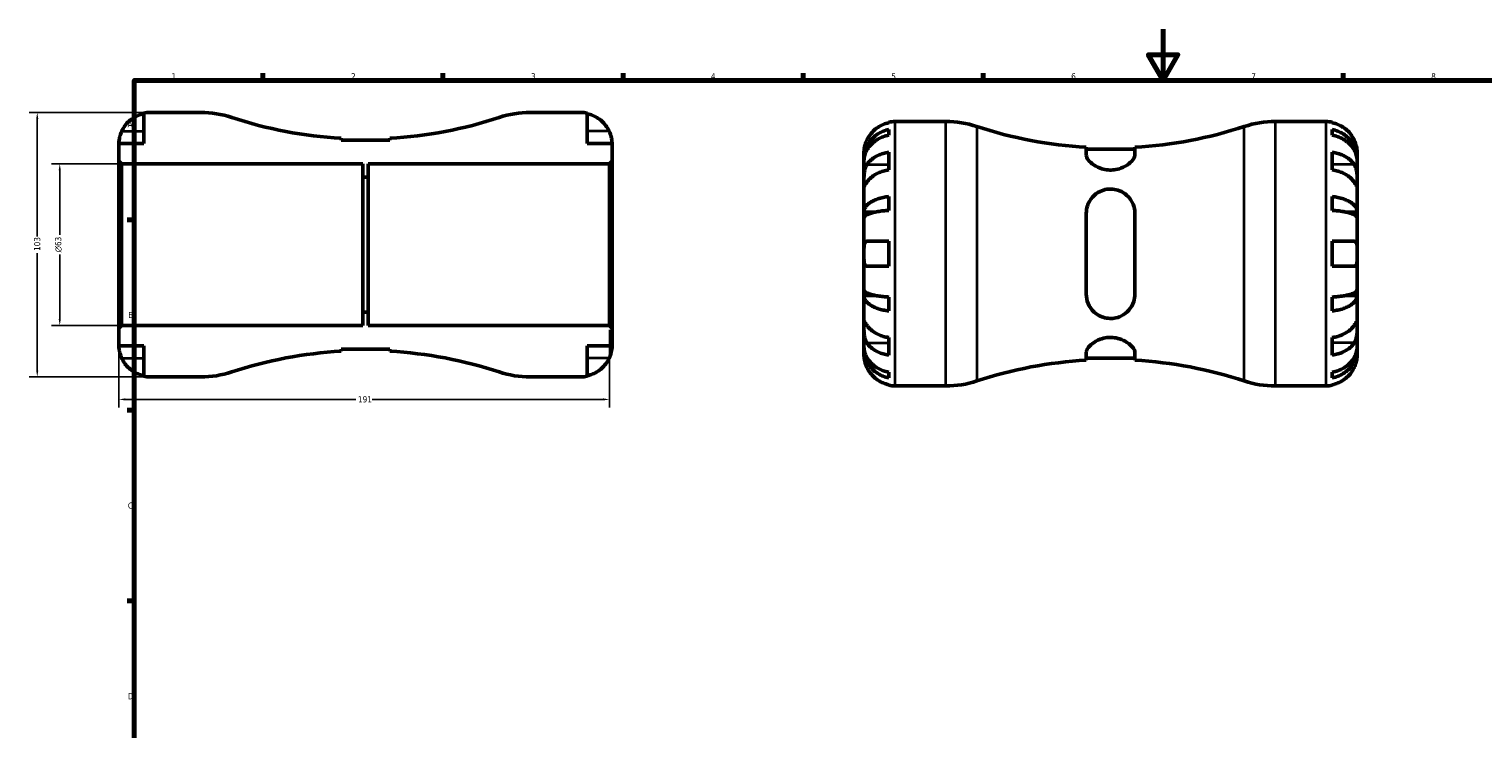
# Model space of a CAD drawing. Header units: millimetres. Extents: x -96 to 902, y -52 to 610.
# Tile 4 of 6: x -21 to 545, y 321 to 594. Entities that reach past the tile are written whole.
import ezdxf

# ---------------------------------------------------------------- set-up
doc = ezdxf.new("R2010")
doc.units = ezdxf.units.MM
for name, color, linetype, lineweight in [('Border (ANSI)', 7, 'Continuous', 70), ('Dimension (ANSI)', 7, 'Continuous', 25), ('Visible (ANSI)', 7, 'Continuous', 50), ('Visible Narrow (ANSI)', 7, 'Continuous', 35)]:
    doc.layers.add(name, color=color, linetype=linetype, lineweight=lineweight)
doc.styles.add('Note Text (ANSI)', font='tahoma.ttf')
doc.dimstyles.new('Default - mm (ANSI)', dxfattribs={"dimtxt": 2.4, "dimasz": 2.5, "dimexe": 3.175, "dimexo": 1.6002, "dimgap": 0.8, "dimtad": 0, "dimtoh": 1, "dimdec": 0, "dimrnd": 1e-08, "dimzin": 4, "dimdsep": 46, "dimtxsty": 'Note Text (ANSI)', "dimcen": 0.09, "dimdle": 10, "dimclrd": 256, "dimclre": 256, "dimclrt": 5, "dimadec": 1, "dimazin": 1, "dimtfac": 1.27, "dimtofl": 0, "dimtmove": 0, "dimatfit": 3, "dimfxl": 1, "dimtolj": 1, "dimtzin": 4, "dimlwd": -1, "dimlwe": -1, "dimarcsym": 0})

# ---------------------------------------------------------------- blocks, each defined once
blk = doc.blocks.new('Borders Default Border')
at = {"layer": 'Border (ANSI)'}
for p, q in [((70.08, 574), (70.08, 576.8)), ((140.17, 574), (140.17, 576.8)), ((210.25, 574), (210.25, 576.8)), ((280.33, 574), (280.33, 576.8)), ((350.42, 574), (350.42, 576.8)), ((490.58, 574), (490.58, 576.8)), ((20, 519.75), (17.2, 519.75)), ((20, 445.5), (17.2, 445.5)), ((20, 371.25), (17.2, 371.25))]:
    blk.add_line(p, q, dxfattribs=at)
at = {"layer": 'Border (ANSI)', "flags": 128}
for points in [[(420.5, 594), (420.5, 574), (414.73, 584), (426.27, 584), (420.5, 574)], [(20, 20), (20, 574), (821, 574), (821, 20), (20, 20)]]:
    blk.add_lwpolyline(points, dxfattribs=at)
at = {"layer": 'Border (ANSI)', "color": 5, "true_color": 0x0000ff, "char_height": 2.4, "attachment_point": 7, "style": 'Note Text (ANSI)'}
for s, insert in [('1', (34.5, 574.4)), ('2', (104.4, 574.4)), ('3', (174.46, 574.35)), ('4', (244.45, 574.4)), ('5', (314.67, 574.35)), ('6', (384.69, 574.35)), ('7', (454.8, 574.4)), ('8', (524.84, 574.35)), ('A', (17.38, 555.68)), ('B', (17.67, 481.43)), ('C', (17.51, 407.13)), ('D', (17.52, 332.93))]:
    blk.add_mtext(s, dxfattribs=dict(at, insert=insert))
blk = doc.blocks.new('*D7')
at = {"layer": 'Defpoints', "color": 0, "transparency": 16777216}
for p in [(15.03, 541.5), (-9, 478.5), (15.03, 478.5)]:
    blk.add_point(p, dxfattribs=at)
at = {"layer": 'Dimension (ANSI)', "transparency": 16777216}
for p, q in [((13.43, 541.5), (-12.17, 541.5)), ((-9, 539), (-9, 513.8)), ((-9, 481), (-9, 506.2)), ((13.43, 478.5), (-12.17, 478.5))]:
    blk.add_line(p, q, dxfattribs=at)
for points in [[(-9.41, 539), (-8.58, 539), (-9, 541.5)], [(-9.41, 481), (-8.58, 481), (-9, 478.5)]]:
    blk.add_solid(points, dxfattribs=at)
at = {"layer": 'Dimension (ANSI)', "color": 5, "transparency": 16777216, "insert": (-10.8, 507), "char_height": 2.4, "attachment_point": 1, "rotation": 90, "style": 'Note Text (ANSI)'}
blk.add_mtext('\\A1;{\\fAIGDT|b0|i0;\\H2.4000;\\ln}\\fTahoma|b0|i0;\\H2.4000;63', dxfattribs=at)
blk = doc.blocks.new('*D8')
at = {"layer": 'Defpoints', "color": 0, "transparency": 16777216}
for p in [(14, 477.47), (204.97, 478.5), (204.97, 449.74)]:
    blk.add_point(p, dxfattribs=at)
at = {"layer": 'Dimension (ANSI)', "transparency": 16777216}
for p, q in [((14, 475.87), (14, 446.56)), ((204.97, 476.9), (204.97, 446.56)), ((16.5, 449.74), (106.3, 449.74)), ((202.47, 449.74), (112.67, 449.74))]:
    blk.add_line(p, q, dxfattribs=at)
for points in [[(16.5, 450.15), (16.5, 449.32), (14, 449.74)], [(202.47, 450.15), (202.47, 449.32), (204.97, 449.74)]]:
    blk.add_solid(points, dxfattribs=at)
at = {"layer": 'Dimension (ANSI)', "color": 5, "transparency": 16777216, "insert": (107.1, 450.98), "char_height": 2.4, "attachment_point": 1, "style": 'Note Text (ANSI)'}
blk.add_mtext('\\A1;191', dxfattribs=at)
blk = doc.blocks.new('*D9')
at = {"layer": 'Defpoints', "color": 0, "transparency": 16777216}
for p in [(26.12, 561.5), (-17.76, 458.5), (26.12, 458.5)]:
    blk.add_point(p, dxfattribs=at)
at = {"layer": 'Dimension (ANSI)', "transparency": 16777216}
for p, q in [((24.52, 561.5), (-20.94, 561.5)), ((-17.76, 559), (-17.76, 513.23)), ((-17.76, 461), (-17.76, 506.77)), ((24.52, 458.5), (-20.94, 458.5))]:
    blk.add_line(p, q, dxfattribs=at)
for points in [[(-18.18, 559), (-17.35, 559), (-17.76, 561.5)], [(-18.18, 461), (-17.35, 461), (-17.76, 458.5)]]:
    blk.add_solid(points, dxfattribs=at)
at = {"layer": 'Dimension (ANSI)', "color": 5, "transparency": 16777216, "insert": (-19.01, 507.57), "char_height": 2.4, "attachment_point": 1, "rotation": 90, "style": 'Note Text (ANSI)'}
blk.add_mtext('\\A1;103', dxfattribs=at)

msp = doc.modelspace()

# ---------------------------------------------------------------- linework, layer by layer
at = {"layer": 'Visible (ANSI)'}
for p, q in [((23.7, 561.26), (23.7, 549.37)), ((45.9, 561.5), (26.12, 561.5)), ((193.87, 561.5), (174.1, 561.5)), ((196.3, 549.37), (196.3, 561.26)), ((313.73, 557.51), (313.73, 557.74)), ((313.73, 552.64), (313.73, 554.88)), ((316.16, 557.98), (335.93, 557.98)), ((464.13, 557.98), (483.91, 557.98)), ((486.33, 557.74), (486.33, 557.51)), ((486.33, 554.88), (486.33, 552.64)), ((23.7, 549.37), (14, 549.37)), ((14, 549.37), (14, 542.53)), ((100.55, 550.69), (100.55, 551.47)), ((119.45, 550.69), (100.55, 550.69)), ((119.45, 551.47), (119.45, 550.69)), ((206, 549.37), (196.3, 549.37)), ((206, 542.53), (206, 549.37)), ((304.03, 543.32), (304.03, 545.86)), ((304.03, 542.36), (304.03, 543.32)), ((304.03, 543.32), (304.09, 543.32)), ((313.73, 539.13), (313.73, 545.99)), ((390.58, 547.95), (390.58, 544.84)), ((409.48, 547.17), (390.58, 547.17)), ((409.48, 544.84), (409.48, 547.95)), ((486.33, 545.99), (486.33, 539.13)), ((496.03, 543.32), (495.98, 543.32)), ((496.03, 543.32), (496.03, 545.86)), ((496.03, 542.36), (496.03, 543.32)), ((14, 542.53), (15.03, 541.5)), ((14, 542.53), (14, 477.47)), ((15.03, 541.5), (109, 541.5)), ((15.03, 478.5), (15.03, 541.5)), ((109, 541.5), (109, 536.25)), ((111, 536.25), (111, 541.5)), ((111, 541.5), (204.97, 541.5)), ((204.97, 541.5), (206, 542.53)), ((204.97, 541.5), (204.97, 478.5)), ((206, 477.47), (206, 542.53)), ((304.03, 534.32), (304.03, 542.36)), ((496.03, 534.32), (496.03, 542.36)), ((109, 536.25), (111, 536.25)), ((109, 483.75), (109, 536.25)), ((111, 483.75), (111, 536.25)), ((304.03, 522.71), (304.03, 534.32)), ((496.03, 522.71), (496.03, 534.32)), ((313.73, 523.37), (313.73, 528.76)), ((486.33, 528.76), (486.33, 523.37)), ((304.03, 520.38), (304.03, 522.71)), ((304.03, 522.71), (308.33, 522.71)), ((390.58, 522.23), (390.58, 490.73)), ((409.48, 490.73), (409.48, 522.23)), ((496.03, 522.71), (491.74, 522.71)), ((496.03, 520.38), (496.03, 522.71)), ((304.03, 506.48), (304.03, 520.38)), ((496.03, 506.48), (496.03, 520.38)), ((305.17, 511.33), (313.73, 511.33)), ((313.73, 501.63), (313.73, 511.33)), ((486.33, 511.33), (486.33, 501.63)), ((486.33, 511.33), (494.9, 511.33)), ((304.03, 492.59), (304.03, 506.48)), ((496.03, 492.59), (496.03, 506.48)), ((313.73, 501.63), (305.17, 501.63)), ((494.9, 501.63), (486.33, 501.63)), ((304.03, 490.26), (304.03, 492.59)), ((496.03, 490.26), (496.03, 492.59)), ((304.03, 478.64), (304.03, 490.26)), ((304.03, 490.26), (308.33, 490.26)), ((313.73, 484.2), (313.73, 489.6)), ((486.33, 489.6), (486.33, 484.2)), ((496.03, 490.26), (491.74, 490.26)), ((496.03, 478.64), (496.03, 490.26)), ((111, 483.75), (109, 483.75)), ((109, 483.75), (109, 478.5)), ((111, 478.5), (111, 483.75)), ((15.03, 478.5), (14, 477.47)), ((14, 477.47), (14, 470.62)), ((109, 478.5), (15.03, 478.5)), ((204.97, 478.5), (111, 478.5)), ((206, 477.47), (204.97, 478.5)), ((206, 470.62), (206, 477.47)), ((304.03, 470.61), (304.03, 478.64)), ((496.03, 470.61), (496.03, 478.64)), ((14, 470.62), (23.7, 470.62)), ((23.7, 470.62), (23.7, 458.74)), ((196.3, 458.74), (196.3, 470.62)), ((196.3, 470.62), (206, 470.62)), ((304.03, 469.64), (304.03, 470.61)), ((313.73, 466.97), (313.73, 473.83)), ((486.33, 473.83), (486.33, 466.97)), ((496.03, 469.64), (496.03, 470.61)), ((100.55, 468.53), (100.55, 469.31)), ((100.55, 469.31), (119.45, 469.31)), ((119.45, 469.31), (119.45, 468.53)), ((304.03, 467.11), (304.03, 469.64)), ((304.03, 469.64), (304.09, 469.64)), ((390.58, 468.12), (390.58, 465.01)), ((409.48, 465.8), (390.58, 465.8)), ((409.48, 465.01), (409.48, 468.12)), ((496.03, 469.64), (495.98, 469.64)), ((496.03, 467.11), (496.03, 469.64)), ((26.12, 458.5), (45.9, 458.5)), ((174.1, 458.5), (193.87, 458.5)), ((313.73, 458.09), (313.73, 460.32)), ((486.33, 460.32), (486.33, 458.09)), ((313.73, 455.23), (313.73, 455.46)), ((316.16, 454.98), (335.93, 454.98)), ((464.13, 454.98), (483.91, 454.98)), ((486.33, 455.46), (486.33, 455.23))]:
    msp.add_line(p, q, dxfattribs=at)
for centre, radius, start, end in [((26.12, 549.37), 12.13, 90, 101.537), ((45.9, 523.1), 38.4, 71.7427, 90), ((174.1, 523.1), 38.4, 90, 108.2573), ((193.87, 549.37), 12.13, 78.463, 90), ((110, 717.41), 166.21, 251.7427, 266.7406), ((110, 717.41), 166.21, 273.2594, 288.2573), ((316.16, 545.86), 12.12, 90, 101.537), ((335.93, 519.58), 38.4, 71.7427, 90), ((400.03, 713.89), 166.21, 251.7427, 266.7406), ((400.03, 713.89), 166.21, 273.2594, 288.2573), ((464.13, 519.58), 38.4, 90, 108.2573), ((483.91, 545.86), 12.12, 78.463, 90), ((110, 302.59), 166.21, 93.2594, 108.2573), ((110, 302.59), 166.21, 71.7427, 86.7406), ((400.03, 299.08), 166.21, 93.2594, 108.2573), ((400.03, 299.08), 166.21, 71.7427, 86.7406), ((26.12, 470.62), 12.13, 258.463, 270), ((45.9, 496.9), 38.4, 270, 288.2573), ((174.1, 496.9), 38.4, 251.7427, 270), ((193.87, 470.62), 12.13, 270, 281.537), ((316.16, 467.11), 12.12, 258.463, 270), ((335.93, 493.38), 38.4, 270, 288.2573), ((464.13, 493.38), 38.4, 251.7427, 270), ((483.91, 467.11), 12.12, 270, 281.537)]:
    msp.add_arc(centre, radius, start, end, dxfattribs=at)
for points, knots in [([(15.13, 554.23), (15.38, 554.77), (15.69, 555.33), (16.5, 556.54), (17.02, 557.17), (18.08, 558.23), (18.71, 558.76), (20.07, 559.67), (20.79, 560.06), (22.16, 560.62), (22.92, 560.87), (23.7, 561.03)], [5.914322, 5.914322, 5.914322, 5.914322, 6.088733, 6.088733, 6.313803, 6.313803, 6.538725, 6.538725, 6.763647, 6.763647, 6.982414, 6.982414, 6.982414, 6.982414]), ([(196.3, 561.03), (197.08, 560.87), (197.83, 560.63), (199.2, 560.06), (199.92, 559.68), (201.28, 558.77), (201.91, 558.24), (202.97, 557.18), (203.5, 556.55), (204.3, 555.33), (204.61, 554.77), (204.87, 554.23)], [0.230037, 0.230037, 0.230037, 0.230037, 0.448154, 0.448154, 0.672744, 0.672744, 0.897333, 0.897333, 1.122733, 1.122733, 1.298149, 1.298149, 1.298149, 1.298149]), ([(304.03, 543.32), (304.03, 544.05), (304.11, 544.85), (304.43, 546.41), (304.67, 547.17), (305.25, 548.52), (305.63, 549.23), (306.54, 550.54), (307.06, 551.16), (308.12, 552.18), (308.75, 552.69), (310.11, 553.57), (310.83, 553.94), (312.2, 554.49), (312.96, 554.72), (313.73, 554.88)], [5.405432, 5.405432, 5.405432, 5.405432, 5.631438, 5.631438, 5.857444, 5.857444, 6.082617, 6.082617, 6.30779, 6.30779, 6.532348, 6.532348, 6.756906, 6.756906, 6.975209, 6.975209, 6.975209, 6.975209]), ([(313.73, 557.51), (312.96, 557.35), (312.19, 557.11), (310.83, 556.54), (310.1, 556.16), (308.74, 555.24), (308.11, 554.72), (307.06, 553.65), (306.53, 553.02), (305.73, 551.81), (305.42, 551.25), (305.17, 550.71)], [0.23005, 0.23005, 0.23005, 0.23005, 0.448816, 0.448816, 0.673739, 0.673739, 0.898661, 0.898661, 1.12373, 1.12373, 1.298142, 1.298142, 1.298142, 1.298142]), ([(494.9, 550.71), (494.65, 551.26), (494.34, 551.82), (493.53, 553.03), (493, 553.66), (491.94, 554.73), (491.31, 555.25), (489.96, 556.16), (489.23, 556.54), (487.87, 557.11), (487.11, 557.35), (486.33, 557.51)], [5.914315, 5.914315, 5.914315, 5.914315, 6.08973, 6.08973, 6.31513, 6.31513, 6.53972, 6.53972, 6.764309, 6.764309, 6.982426, 6.982426, 6.982426, 6.982426]), ([(486.33, 554.88), (487.11, 554.72), (487.87, 554.49), (489.23, 553.94), (489.96, 553.57), (491.32, 552.69), (491.95, 552.18), (493.01, 551.16), (493.53, 550.54), (494.44, 549.23), (494.82, 548.52), (495.4, 547.17), (495.64, 546.41), (495.96, 544.85), (496.03, 544.05), (496.03, 543.32)], [0.230035, 0.230035, 0.230035, 0.230035, 0.448338, 0.448338, 0.672896, 0.672896, 0.897454, 0.897454, 1.122627, 1.122627, 1.3478, 1.3478, 1.573806, 1.573806, 1.799811, 1.799811, 1.799811, 1.799811]), ([(14, 549.37), (14, 549.37), (14, 549.43), (14, 549.68), (14.01, 549.87), (14.05, 550.46), (14.1, 550.89), (14.27, 551.73), (14.35, 552.09), (14.55, 552.75), (14.65, 553.03), (14.86, 553.62), (14.99, 553.91), (15.12, 554.21), (15.13, 554.22), (15.13, 554.23)], [-3.3753593, -3.3753593, -3.3753593, -3.3753593, -3.2447206, -3.2447206, -3.1008128, -3.1008128, -2.9131852, -2.9131852, -2.7854081, -2.7854081, -2.6909433, -2.6909433, -2.5942729, -2.5942729, -2.5910823, -2.5910823, -2.5910823, -2.5910823]), ([(204.87, 554.23), (204.94, 554.07), (205.01, 553.92), (205.19, 553.49), (205.29, 553.21), (205.49, 552.61), (205.58, 552.3), (205.78, 551.54), (205.85, 551.12), (205.96, 550.32), (205.98, 549.98), (206, 549.5), (206, 549.37), (206, 549.37)], [-0.775077, -0.775077, -0.775077, -0.775077, -0.725604, -0.725604, -0.6359426, -0.6359426, -0.5336564, -0.5336564, -0.3753162, -0.3753162, -0.1921678, -0.1921678, 0, 0, 0, 0]), ([(313.73, 552.64), (312.96, 552.5), (312.2, 552.3), (310.83, 551.81), (310.11, 551.48), (308.75, 550.7), (308.12, 550.24), (307.06, 549.33), (306.54, 548.79), (305.63, 547.61), (305.25, 546.98), (304.67, 545.79), (304.43, 545.11), (304.11, 543.72), (304.03, 543.01), (304.03, 542.36)], [0.230035, 0.230035, 0.230035, 0.230035, 0.448338, 0.448338, 0.672896, 0.672896, 0.897454, 0.897454, 1.122627, 1.122627, 1.3478, 1.3478, 1.573806, 1.573806, 1.799811, 1.799811, 1.799811, 1.799811]), ([(305.17, 550.71), (305.1, 550.56), (305.03, 550.4), (304.85, 549.97), (304.74, 549.69), (304.54, 549.1), (304.45, 548.79), (304.26, 548.03), (304.18, 547.6), (304.07, 546.81), (304.05, 546.47), (304.03, 545.98), (304.03, 545.86), (304.03, 545.86)], [-0.775077, -0.775077, -0.775077, -0.775077, -0.725604, -0.725604, -0.6359426, -0.6359426, -0.5336564, -0.5336564, -0.3753162, -0.3753162, -0.1921678, -0.1921678, 0, 0, 0, 0]), ([(496.03, 542.36), (496.03, 543.01), (495.96, 543.72), (495.64, 545.11), (495.4, 545.79), (494.82, 546.98), (494.44, 547.61), (493.53, 548.79), (493.01, 549.33), (491.95, 550.24), (491.32, 550.7), (489.96, 551.48), (489.23, 551.81), (487.87, 552.3), (487.11, 552.5), (486.33, 552.64)], [5.405432, 5.405432, 5.405432, 5.405432, 5.631438, 5.631438, 5.857444, 5.857444, 6.082617, 6.082617, 6.30779, 6.30779, 6.532348, 6.532348, 6.756906, 6.756906, 6.975209, 6.975209, 6.975209, 6.975209]), ([(496.03, 545.86), (496.03, 545.86), (496.03, 545.92), (496.03, 546.16), (496.02, 546.35), (495.98, 546.94), (495.93, 547.37), (495.77, 548.21), (495.68, 548.57), (495.48, 549.23), (495.39, 549.52), (495.17, 550.1), (495.05, 550.39), (494.91, 550.69), (494.91, 550.7), (494.9, 550.71)], [-3.3753593, -3.3753593, -3.3753593, -3.3753593, -3.2447206, -3.2447206, -3.1008128, -3.1008128, -2.9131852, -2.9131852, -2.7854081, -2.7854081, -2.6909433, -2.6909433, -2.5942729, -2.5942729, -2.5910823, -2.5910823, -2.5910823, -2.5910823]), ([(305.17, 541.18), (305.42, 541.57), (305.73, 541.97), (306.54, 542.83), (307.06, 543.27), (308.12, 544.02), (308.75, 544.4), (310.11, 545.04), (310.84, 545.31), (312.2, 545.71), (312.96, 545.88), (313.73, 545.99)], [5.914315, 5.914315, 5.914315, 5.914315, 6.08973, 6.08973, 6.31513, 6.31513, 6.53972, 6.53972, 6.764309, 6.764309, 6.982426, 6.982426, 6.982426, 6.982426]), ([(409.48, 544.84), (409.48, 544.44), (409.33, 543.99), (408.64, 542.86), (407.98, 542.15), (406.28, 540.86), (405.26, 540.26), (403.26, 539.52), (402.38, 539.29), (400.68, 539.07), (399.9, 539.05), (398.23, 539.19), (397.38, 539.36), (395.48, 539.97), (394.49, 540.46), (392.63, 541.66), (391.82, 542.41), (390.83, 543.74), (390.58, 544.33), (390.58, 544.84)], [-3.595174, -3.595174, -3.595174, -3.595174, -3.27669, -3.27669, -2.832699, -2.832699, -2.414878, -2.414878, -2.12985, -2.12985, -1.891357, -1.891357, -1.623202, -1.623202, -1.248254, -1.248254, -0.78081, -0.78081, -0.374366, -0.374366, -0.374366, -0.374366]), ([(486.33, 545.99), (487.11, 545.88), (487.87, 545.71), (489.24, 545.31), (489.97, 545.04), (491.32, 544.39), (491.95, 544.02), (493.01, 543.27), (493.54, 542.82), (494.34, 541.96), (494.65, 541.57), (494.9, 541.18)], [0.23005, 0.23005, 0.23005, 0.23005, 0.448816, 0.448816, 0.673739, 0.673739, 0.898661, 0.898661, 1.12373, 1.12373, 1.298142, 1.298142, 1.298142, 1.298142]), ([(304.03, 534.32), (304.03, 534.59), (304.03, 534.89), (304.04, 535.56), (304.04, 535.93), (304.06, 536.82), (304.09, 537.35), (304.2, 538.38), (304.28, 538.87), (304.48, 539.66), (304.58, 539.97), (304.8, 540.53), (304.92, 540.78), (305.1, 541.07), (305.13, 541.13), (305.17, 541.18)], [0, 0, 0, 0, 0.1137566, 0.1137566, 0.235381, 0.235381, 0.394309, 0.394309, 0.5463069, 0.5463069, 0.6520405, 0.6520405, 0.7538182, 0.7538182, 0.779338, 0.779338, 0.779338, 0.779338]), ([(313.73, 539.13), (312.96, 539.02), (312.2, 538.85), (310.84, 538.45), (310.11, 538.18), (308.75, 537.54), (308.12, 537.17), (307.06, 536.41), (306.54, 535.97), (305.73, 535.11), (305.42, 534.71), (305.17, 534.32)], [0.230037, 0.230037, 0.230037, 0.230037, 0.448154, 0.448154, 0.672744, 0.672744, 0.897333, 0.897333, 1.122733, 1.122733, 1.298149, 1.298149, 1.298149, 1.298149]), ([(494.9, 534.32), (494.65, 534.71), (494.34, 535.11), (493.53, 535.97), (493, 536.41), (491.94, 537.17), (491.31, 537.54), (489.96, 538.18), (489.23, 538.45), (487.87, 538.85), (487.11, 539.02), (486.33, 539.13)], [5.914315, 5.914315, 5.914315, 5.914315, 6.08973, 6.08973, 6.31513, 6.31513, 6.53972, 6.53972, 6.764309, 6.764309, 6.982426, 6.982426, 6.982426, 6.982426]), ([(494.9, 541.18), (494.96, 541.1), (495.01, 541.02), (495.19, 540.69), (495.31, 540.44), (495.53, 539.86), (495.62, 539.54), (495.81, 538.72), (495.89, 538.21), (496, 537.09), (496.02, 536.48), (496.04, 535.32), (496.03, 534.78), (496.03, 534.32)], [-0.780901, -0.780901, -0.780901, -0.780901, -0.7424964, -0.7424964, -0.6416801, -0.6416801, -0.533088, -0.533088, -0.3772794, -0.3772794, -0.1925034, -0.1925034, 0, 0, 0, 0]), ([(305.17, 534.32), (305.11, 534.24), (305.06, 534.16), (304.88, 533.88), (304.76, 533.7), (304.54, 533.37), (304.45, 533.23), (304.25, 532.97), (304.18, 532.9), (304.07, 532.91), (304.05, 533.03), (304.03, 533.51), (304.03, 533.87), (304.03, 534.32)], [-0.780901, -0.780901, -0.780901, -0.780901, -0.7424964, -0.7424964, -0.6416801, -0.6416801, -0.533088, -0.533088, -0.3772794, -0.3772794, -0.1925034, -0.1925034, 0, 0, 0, 0]), ([(496.03, 534.32), (496.03, 534.06), (496.03, 533.82), (496.03, 533.41), (496.03, 533.24), (496, 532.97), (495.98, 532.89), (495.87, 532.92), (495.79, 533.01), (495.59, 533.28), (495.49, 533.43), (495.27, 533.76), (495.14, 533.95), (494.97, 534.22), (494.94, 534.27), (494.9, 534.32)], [0, 0, 0, 0, 0.1137566, 0.1137566, 0.235381, 0.235381, 0.394309, 0.394309, 0.5463069, 0.5463069, 0.6520405, 0.6520405, 0.7538182, 0.7538182, 0.779338, 0.779338, 0.779338, 0.779338]), ([(304.03, 522.71), (304.03, 523.09), (304.11, 523.51), (304.43, 524.32), (304.67, 524.73), (305.25, 525.43), (305.63, 525.8), (306.54, 526.49), (307.06, 526.81), (308.12, 527.35), (308.75, 527.62), (310.11, 528.08), (310.83, 528.27), (312.2, 528.56), (312.96, 528.68), (313.73, 528.76)], [5.405432, 5.405432, 5.405432, 5.405432, 5.631438, 5.631438, 5.857444, 5.857444, 6.082617, 6.082617, 6.30779, 6.30779, 6.532348, 6.532348, 6.756906, 6.756906, 6.975209, 6.975209, 6.975209, 6.975209]), ([(390.58, 522.23), (390.58, 523.21), (390.74, 524.17), (391.42, 526.35), (392.09, 527.51), (393.78, 529.43), (394.81, 530.21), (396.81, 531.16), (397.68, 531.43), (399.39, 531.69), (400.17, 531.71), (401.84, 531.55), (402.69, 531.34), (404.59, 530.6), (405.58, 529.97), (407.44, 528.26), (408.25, 527.11), (409.23, 524.7), (409.48, 523.49), (409.48, 522.23)], [-3.595174, -3.595174, -3.595174, -3.595174, -3.27669, -3.27669, -2.832699, -2.832699, -2.414878, -2.414878, -2.12985, -2.12985, -1.891357, -1.891357, -1.623202, -1.623202, -1.248254, -1.248254, -0.78081, -0.78081, -0.374366, -0.374366, -0.374366, -0.374366]), ([(486.33, 528.76), (487.11, 528.68), (487.87, 528.56), (489.23, 528.27), (489.96, 528.08), (491.32, 527.62), (491.95, 527.35), (493.01, 526.81), (493.53, 526.49), (494.44, 525.8), (494.82, 525.43), (495.4, 524.73), (495.64, 524.32), (495.96, 523.51), (496.03, 523.09), (496.03, 522.71)], [0.230035, 0.230035, 0.230035, 0.230035, 0.448338, 0.448338, 0.672896, 0.672896, 0.897454, 0.897454, 1.122627, 1.122627, 1.3478, 1.3478, 1.573806, 1.573806, 1.799811, 1.799811, 1.799811, 1.799811]), ([(313.73, 523.37), (312.96, 523.33), (312.2, 523.27), (310.83, 523.12), (310.11, 523.03), (308.75, 522.8), (308.12, 522.67), (307.06, 522.4), (306.54, 522.25), (305.63, 521.9), (305.25, 521.72), (304.67, 521.37), (304.43, 521.18), (304.11, 520.77), (304.03, 520.57), (304.03, 520.38)], [0.230035, 0.230035, 0.230035, 0.230035, 0.448338, 0.448338, 0.672896, 0.672896, 0.897454, 0.897454, 1.122627, 1.122627, 1.3478, 1.3478, 1.573806, 1.573806, 1.799811, 1.799811, 1.799811, 1.799811]), ([(496.03, 520.38), (496.03, 520.57), (495.96, 520.77), (495.64, 521.18), (495.4, 521.37), (494.82, 521.72), (494.44, 521.9), (493.53, 522.25), (493.01, 522.4), (491.95, 522.67), (491.32, 522.8), (489.96, 523.03), (489.23, 523.12), (487.87, 523.27), (487.11, 523.33), (486.33, 523.37)], [5.405432, 5.405432, 5.405432, 5.405432, 5.631438, 5.631438, 5.857444, 5.857444, 6.082617, 6.082617, 6.30779, 6.30779, 6.532348, 6.532348, 6.756906, 6.756906, 6.975209, 6.975209, 6.975209, 6.975209]), ([(304.03, 506.48), (304.03, 506.81), (304.03, 507.13), (304.04, 508.02), (304.04, 508.57), (304.09, 509.58), (304.13, 510.03), (304.3, 510.66), (304.4, 510.88), (304.65, 511.19), (304.8, 511.28), (305.04, 511.33), (305.1, 511.33), (305.17, 511.33)], [0, 0, 0, 0, 0.0979752, 0.0979752, 0.2723403, 0.2723403, 0.4578208, 0.4578208, 0.5988865, 0.5988865, 0.7386037, 0.7386037, 0.7849978, 0.7849978, 0.7849978, 0.7849978]), ([(494.9, 511.33), (495, 511.33), (495.09, 511.32), (495.26, 511.26), (495.34, 511.22), (495.52, 511.08), (495.6, 510.97), (495.8, 510.59), (495.89, 510.26), (496, 509.42), (496.02, 508.91), (496.04, 507.76), (496.03, 507.12), (496.03, 506.48)], [-0.7851647, -0.7851647, -0.7851647, -0.7851647, -0.716742, -0.716742, -0.6425931, -0.6425931, -0.5481734, -0.5481734, -0.3758449, -0.3758449, -0.1926592, -0.1926592, 0, 0, 0, 0]), ([(305.17, 501.63), (305.01, 501.63), (304.87, 501.67), (304.59, 501.83), (304.47, 501.98), (304.26, 502.41), (304.18, 502.71), (304.07, 503.52), (304.05, 504.04), (304.03, 505.21), (304.03, 505.84), (304.03, 506.48)], [-0.775187, -0.775187, -0.775187, -0.775187, -0.664532, -0.664532, -0.5318599, -0.5318599, -0.3786619, -0.3786619, -0.1922729, -0.1922729, 0, 0, 0, 0]), ([(496.03, 506.48), (496.03, 506), (496.03, 505.51), (496.03, 504.53), (496.02, 504.04), (495.96, 503.2), (495.91, 502.85), (495.77, 502.31), (495.68, 502.11), (495.49, 501.86), (495.41, 501.79), (495.24, 501.69), (495.15, 501.66), (495, 501.64), (494.95, 501.63), (494.9, 501.63)], [0, 0, 0, 0, 0.1455897, 0.1455897, 0.3093084, 0.3093084, 0.4583051, 0.4583051, 0.5873511, 0.5873511, 0.6677541, 0.6677541, 0.7399915, 0.7399915, 0.7763225, 0.7763225, 0.7763225, 0.7763225]), ([(304.03, 492.59), (304.03, 492.4), (304.11, 492.19), (304.43, 491.79), (304.67, 491.59), (305.25, 491.24), (305.63, 491.06), (306.54, 490.72), (307.06, 490.56), (308.12, 490.29), (308.75, 490.16), (310.11, 489.94), (310.83, 489.84), (312.2, 489.7), (312.96, 489.64), (313.73, 489.6)], [5.405432, 5.405432, 5.405432, 5.405432, 5.631438, 5.631438, 5.857444, 5.857444, 6.082617, 6.082617, 6.30779, 6.30779, 6.532348, 6.532348, 6.756906, 6.756906, 6.975209, 6.975209, 6.975209, 6.975209]), ([(486.33, 489.6), (487.11, 489.64), (487.87, 489.7), (489.23, 489.84), (489.96, 489.94), (491.32, 490.16), (491.95, 490.29), (493.01, 490.56), (493.53, 490.72), (494.44, 491.06), (494.82, 491.24), (495.4, 491.59), (495.64, 491.79), (495.96, 492.19), (496.03, 492.4), (496.03, 492.59)], [0.230035, 0.230035, 0.230035, 0.230035, 0.448338, 0.448338, 0.672896, 0.672896, 0.897454, 0.897454, 1.122627, 1.122627, 1.3478, 1.3478, 1.573806, 1.573806, 1.799811, 1.799811, 1.799811, 1.799811]), ([(313.73, 484.2), (312.96, 484.28), (312.2, 484.4), (310.83, 484.69), (310.11, 484.88), (308.75, 485.35), (308.12, 485.61), (307.06, 486.15), (306.54, 486.47), (305.63, 487.16), (305.25, 487.53), (304.67, 488.24), (304.43, 488.64), (304.11, 489.46), (304.03, 489.88), (304.03, 490.26)], [0.230035, 0.230035, 0.230035, 0.230035, 0.448338, 0.448338, 0.672896, 0.672896, 0.897454, 0.897454, 1.122627, 1.122627, 1.3478, 1.3478, 1.573806, 1.573806, 1.799811, 1.799811, 1.799811, 1.799811]), ([(409.48, 490.73), (409.48, 489.75), (409.33, 488.79), (408.64, 486.62), (407.98, 485.45), (406.28, 483.54), (405.26, 482.75), (403.26, 481.81), (402.38, 481.53), (400.68, 481.27), (399.9, 481.25), (398.23, 481.41), (397.38, 481.62), (395.48, 482.37), (394.49, 483), (392.63, 484.7), (391.82, 485.86), (390.83, 488.26), (390.58, 489.48), (390.58, 490.73)], [-3.595174, -3.595174, -3.595174, -3.595174, -3.27669, -3.27669, -2.832699, -2.832699, -2.414878, -2.414878, -2.12985, -2.12985, -1.891357, -1.891357, -1.623202, -1.623202, -1.248254, -1.248254, -0.78081, -0.78081, -0.374366, -0.374366, -0.374366, -0.374366]), ([(496.03, 490.26), (496.03, 489.88), (495.96, 489.46), (495.64, 488.64), (495.4, 488.24), (494.82, 487.53), (494.44, 487.16), (493.53, 486.47), (493.01, 486.15), (491.95, 485.61), (491.32, 485.35), (489.96, 484.88), (489.23, 484.69), (487.87, 484.4), (487.11, 484.28), (486.33, 484.2)], [5.405432, 5.405432, 5.405432, 5.405432, 5.631438, 5.631438, 5.857444, 5.857444, 6.082617, 6.082617, 6.30779, 6.30779, 6.532348, 6.532348, 6.756906, 6.756906, 6.975209, 6.975209, 6.975209, 6.975209]), ([(304.03, 478.64), (304.03, 478.91), (304.03, 479.14), (304.04, 479.55), (304.04, 479.72), (304.06, 480), (304.09, 480.07), (304.2, 480.05), (304.28, 479.96), (304.48, 479.68), (304.58, 479.54), (304.8, 479.2), (304.92, 479.01), (305.1, 478.75), (305.13, 478.69), (305.17, 478.64)], [0, 0, 0, 0, 0.1137566, 0.1137566, 0.235381, 0.235381, 0.394309, 0.394309, 0.5463069, 0.5463069, 0.6520405, 0.6520405, 0.7538182, 0.7538182, 0.779338, 0.779338, 0.779338, 0.779338]), ([(305.17, 471.78), (305.11, 471.86), (305.06, 471.95), (304.88, 472.27), (304.76, 472.53), (304.54, 473.1), (304.45, 473.42), (304.25, 474.24), (304.18, 474.75), (304.07, 475.88), (304.05, 476.49), (304.03, 477.65), (304.03, 478.19), (304.03, 478.64)], [-0.780901, -0.780901, -0.780901, -0.780901, -0.7424964, -0.7424964, -0.6416801, -0.6416801, -0.533088, -0.533088, -0.3772794, -0.3772794, -0.1925034, -0.1925034, 0, 0, 0, 0]), ([(305.17, 478.64), (305.42, 478.25), (305.73, 477.86), (306.54, 477), (307.06, 476.55), (308.12, 475.8), (308.75, 475.43), (310.11, 474.78), (310.84, 474.51), (312.2, 474.11), (312.96, 473.94), (313.73, 473.83)], [5.914315, 5.914315, 5.914315, 5.914315, 6.08973, 6.08973, 6.31513, 6.31513, 6.53972, 6.53972, 6.764309, 6.764309, 6.982426, 6.982426, 6.982426, 6.982426]), ([(486.33, 473.83), (487.11, 473.94), (487.87, 474.11), (489.23, 474.51), (489.96, 474.78), (491.31, 475.43), (491.94, 475.8), (493, 476.55), (493.53, 477), (494.34, 477.86), (494.65, 478.25), (494.9, 478.64)], [0.230037, 0.230037, 0.230037, 0.230037, 0.448154, 0.448154, 0.672744, 0.672744, 0.897333, 0.897333, 1.122733, 1.122733, 1.298149, 1.298149, 1.298149, 1.298149]), ([(494.9, 478.64), (494.96, 478.72), (495.01, 478.8), (495.19, 479.08), (495.31, 479.26), (495.53, 479.59), (495.62, 479.73), (495.81, 479.99), (495.89, 480.07), (496, 480.05), (496.02, 479.93), (496.04, 479.45), (496.03, 479.09), (496.03, 478.64)], [-0.780901, -0.780901, -0.780901, -0.780901, -0.7424964, -0.7424964, -0.6416801, -0.6416801, -0.533088, -0.533088, -0.3772794, -0.3772794, -0.1925034, -0.1925034, 0, 0, 0, 0]), ([(496.03, 478.64), (496.03, 478.37), (496.03, 478.07), (496.03, 477.4), (496.03, 477.03), (496, 476.14), (495.98, 475.62), (495.87, 474.59), (495.79, 474.09), (495.59, 473.3), (495.49, 473), (495.27, 472.43), (495.14, 472.18), (494.97, 471.89), (494.94, 471.84), (494.9, 471.78)], [0, 0, 0, 0, 0.1137566, 0.1137566, 0.235381, 0.235381, 0.394309, 0.394309, 0.5463069, 0.5463069, 0.6520405, 0.6520405, 0.7538182, 0.7538182, 0.779338, 0.779338, 0.779338, 0.779338]), ([(15.13, 465.77), (15.06, 465.93), (14.99, 466.08), (14.81, 466.51), (14.71, 466.79), (14.51, 467.39), (14.42, 467.7), (14.22, 468.46), (14.15, 468.88), (14.04, 469.68), (14.02, 470.02), (14, 470.5), (14, 470.62), (14, 470.62)], [-0.775077, -0.775077, -0.775077, -0.775077, -0.725604, -0.725604, -0.6359426, -0.6359426, -0.5336564, -0.5336564, -0.3753162, -0.3753162, -0.1921678, -0.1921678, 0, 0, 0, 0]), ([(206, 470.62), (206, 470.62), (206, 470.57), (206, 470.32), (205.99, 470.13), (205.95, 469.54), (205.9, 469.11), (205.73, 468.27), (205.65, 467.91), (205.45, 467.25), (205.35, 466.97), (205.14, 466.38), (205.01, 466.09), (204.88, 465.79), (204.87, 465.78), (204.87, 465.77)], [-3.3753593, -3.3753593, -3.3753593, -3.3753593, -3.2447206, -3.2447206, -3.1008128, -3.1008128, -2.9131852, -2.9131852, -2.7854081, -2.7854081, -2.6909433, -2.6909433, -2.5942729, -2.5942729, -2.5910823, -2.5910823, -2.5910823, -2.5910823]), ([(304.03, 470.61), (304.03, 469.96), (304.11, 469.25), (304.43, 467.86), (304.67, 467.18), (305.25, 465.98), (305.63, 465.35), (306.54, 464.18), (307.06, 463.63), (308.12, 462.72), (308.75, 462.27), (310.11, 461.48), (310.83, 461.15), (312.2, 460.67), (312.96, 460.46), (313.73, 460.32)], [5.405432, 5.405432, 5.405432, 5.405432, 5.631438, 5.631438, 5.857444, 5.857444, 6.082617, 6.082617, 6.30779, 6.30779, 6.532348, 6.532348, 6.756906, 6.756906, 6.975209, 6.975209, 6.975209, 6.975209]), ([(313.73, 466.97), (312.96, 467.09), (312.2, 467.25), (310.84, 467.65), (310.11, 467.92), (308.75, 468.57), (308.12, 468.94), (307.06, 469.69), (306.54, 470.14), (305.73, 471), (305.42, 471.39), (305.17, 471.78)], [0.230037, 0.230037, 0.230037, 0.230037, 0.448154, 0.448154, 0.672744, 0.672744, 0.897333, 0.897333, 1.122733, 1.122733, 1.298149, 1.298149, 1.298149, 1.298149]), ([(390.58, 468.12), (390.58, 468.52), (390.74, 468.97), (391.42, 470.11), (392.09, 470.82), (393.78, 472.11), (394.81, 472.7), (396.81, 473.45), (397.68, 473.68), (399.39, 473.9), (400.17, 473.91), (401.84, 473.78), (402.69, 473.6), (404.59, 473), (405.58, 472.51), (407.44, 471.3), (408.25, 470.55), (409.23, 469.23), (409.48, 468.64), (409.48, 468.12)], [-3.595174, -3.595174, -3.595174, -3.595174, -3.27669, -3.27669, -2.832699, -2.832699, -2.414878, -2.414878, -2.12985, -2.12985, -1.891357, -1.891357, -1.623202, -1.623202, -1.248254, -1.248254, -0.78081, -0.78081, -0.374366, -0.374366, -0.374366, -0.374366]), ([(494.9, 471.78), (494.65, 471.39), (494.34, 471), (493.53, 470.14), (493, 469.69), (491.94, 468.94), (491.31, 468.57), (489.96, 467.92), (489.23, 467.65), (487.87, 467.25), (487.11, 467.09), (486.33, 466.97)], [5.914315, 5.914315, 5.914315, 5.914315, 6.08973, 6.08973, 6.31513, 6.31513, 6.53972, 6.53972, 6.764309, 6.764309, 6.982426, 6.982426, 6.982426, 6.982426]), ([(486.33, 460.32), (487.11, 460.46), (487.87, 460.67), (489.24, 461.16), (489.97, 461.49), (491.32, 462.27), (491.95, 462.73), (493.01, 463.64), (493.54, 464.19), (494.44, 465.36), (494.82, 465.99), (495.4, 467.18), (495.64, 467.86), (495.96, 469.25), (496.03, 469.96), (496.03, 470.61)], [0.230045, 0.230045, 0.230045, 0.230045, 0.448841, 0.448841, 0.673651, 0.673651, 0.898461, 0.898461, 1.123384, 1.123384, 1.348306, 1.348306, 1.574059, 1.574059, 1.799811, 1.799811, 1.799811, 1.799811]), ([(23.7, 458.97), (22.92, 459.13), (22.16, 459.38), (20.79, 459.94), (20.07, 460.33), (18.71, 461.24), (18.08, 461.77), (17.02, 462.83), (16.5, 463.46), (15.69, 464.67), (15.38, 465.23), (15.13, 465.77)], [0.23005, 0.23005, 0.23005, 0.23005, 0.448816, 0.448816, 0.673739, 0.673739, 0.898661, 0.898661, 1.12373, 1.12373, 1.298142, 1.298142, 1.298142, 1.298142]), ([(204.87, 465.77), (204.61, 465.23), (204.3, 464.67), (203.5, 463.45), (202.97, 462.82), (201.91, 461.76), (201.28, 461.23), (199.92, 460.32), (199.2, 459.94), (197.83, 459.37), (197.08, 459.13), (196.3, 458.97)], [5.914315, 5.914315, 5.914315, 5.914315, 6.08973, 6.08973, 6.31513, 6.31513, 6.53972, 6.53972, 6.764309, 6.764309, 6.982426, 6.982426, 6.982426, 6.982426]), ([(313.73, 458.09), (312.96, 458.24), (312.19, 458.48), (310.83, 459.02), (310.1, 459.39), (308.74, 460.28), (308.11, 460.79), (307.06, 461.82), (306.53, 462.43), (305.63, 463.75), (305.24, 464.45), (304.67, 465.8), (304.43, 466.56), (304.11, 468.12), (304.03, 468.91), (304.03, 469.64)], [0.230045, 0.230045, 0.230045, 0.230045, 0.448841, 0.448841, 0.673651, 0.673651, 0.898461, 0.898461, 1.123384, 1.123384, 1.348306, 1.348306, 1.574059, 1.574059, 1.799811, 1.799811, 1.799811, 1.799811]), ([(304.03, 467.11), (304.03, 467.11), (304.03, 467.05), (304.04, 466.81), (304.04, 466.61), (304.09, 466.02), (304.14, 465.59), (304.3, 464.76), (304.39, 464.39), (304.58, 463.73), (304.68, 463.45), (304.9, 462.87), (305.02, 462.57), (305.16, 462.28), (305.16, 462.27), (305.17, 462.26)], [-3.3753593, -3.3753593, -3.3753593, -3.3753593, -3.2447206, -3.2447206, -3.1008128, -3.1008128, -2.9131852, -2.9131852, -2.7854081, -2.7854081, -2.6909433, -2.6909433, -2.5942729, -2.5942729, -2.5910823, -2.5910823, -2.5910823, -2.5910823]), ([(496.03, 469.64), (496.03, 468.91), (495.96, 468.12), (495.64, 466.55), (495.4, 465.79), (494.82, 464.45), (494.44, 463.74), (493.53, 462.42), (493.01, 461.81), (491.95, 460.78), (491.32, 460.27), (489.96, 459.39), (489.23, 459.02), (487.87, 458.47), (487.11, 458.24), (486.33, 458.09)], [5.405432, 5.405432, 5.405432, 5.405432, 5.631438, 5.631438, 5.857444, 5.857444, 6.082617, 6.082617, 6.30779, 6.30779, 6.532348, 6.532348, 6.756906, 6.756906, 6.975209, 6.975209, 6.975209, 6.975209]), ([(494.9, 462.26), (494.97, 462.41), (495.04, 462.56), (495.22, 463), (495.33, 463.28), (495.53, 463.87), (495.62, 464.18), (495.81, 464.94), (495.89, 465.36), (496, 466.16), (496.02, 466.5), (496.04, 466.98), (496.03, 467.11), (496.03, 467.11)], [-0.775077, -0.775077, -0.775077, -0.775077, -0.725604, -0.725604, -0.6359426, -0.6359426, -0.5336564, -0.5336564, -0.3753162, -0.3753162, -0.1921678, -0.1921678, 0, 0, 0, 0]), ([(305.17, 462.26), (305.42, 461.71), (305.73, 461.15), (306.53, 459.94), (307.06, 459.31), (308.11, 458.25), (308.74, 457.72), (310.1, 456.81), (310.83, 456.43), (312.19, 455.86), (312.96, 455.62), (313.73, 455.46)], [5.914322, 5.914322, 5.914322, 5.914322, 6.088733, 6.088733, 6.313803, 6.313803, 6.538725, 6.538725, 6.763647, 6.763647, 6.982414, 6.982414, 6.982414, 6.982414]), ([(486.33, 455.46), (487.11, 455.62), (487.87, 455.86), (489.23, 456.42), (489.96, 456.8), (491.31, 457.71), (491.94, 458.24), (493, 459.3), (493.53, 459.94), (494.34, 461.15), (494.65, 461.71), (494.9, 462.26)], [0.230037, 0.230037, 0.230037, 0.230037, 0.448154, 0.448154, 0.672744, 0.672744, 0.897333, 0.897333, 1.122733, 1.122733, 1.298149, 1.298149, 1.298149, 1.298149])]:
    msp.add_open_spline(points, degree=3, knots=knots, dxfattribs=at)
at = {"layer": 'Visible Narrow (ANSI)'}
for p, q in [((316.16, 455.62), (316.16, 557.35)), ((335.93, 455.62), (335.93, 557.35)), ((347.96, 555.44), (347.96, 457.53)), ((452.1, 457.53), (452.1, 555.44)), ((464.13, 557.35), (464.13, 455.62)), ((483.91, 455.62), (483.91, 557.35)), ((15.56, 554.23), (23.27, 554.23)), ((204.44, 554.23), (196.73, 554.23)), ((305.59, 541.18), (313.31, 541.18)), ((494.47, 541.18), (486.76, 541.18)), ((305.59, 471.78), (313.31, 471.78)), ((494.47, 471.78), (486.76, 471.78)), ((15.56, 465.77), (23.27, 465.77)), ((204.44, 465.77), (196.73, 465.77))]:
    msp.add_line(p, q, dxfattribs=at)

# ---------------------------------------------------------------- block references
msp.add_blockref('Borders Default Border', (0, 0))

# ---------------------------------------------------------------- dimensions: what is measured, and where the dimension line sits
at = {"layer": 'Dimension (ANSI)'}
dim = msp.add_linear_dim(base=(-17.76, 458.5), p1=(26.12, 561.5), p2=(26.12, 458.5), angle=270, dimstyle='Default - mm (ANSI)', override={"dimgap": 0.8, "dimtoh": 0, "dimdec": 0, "dimtol": 0, "dimlim": 0, "dimtp": 0, "dimtm": 0, "dimtdec": 2, "dimatfit": 1}, dxfattribs=at)
dim.commit()
dim.dimension.update_dxf_attribs({"geometry": '*D9', "text_midpoint": (-17.76, 510), "dimtype": 160})
dim = msp.add_linear_dim(base=(-9, 478.5), p1=(15.03, 541.5), p2=(15.03, 478.5), angle=90, text='{\\fAIGDT|b0|i0;\\H2.4000;\\ln}\\fTahoma|b0|i0;\\H2.4000;<>', dimstyle='Default - mm (ANSI)', override={"dimgap": 0.8, "dimtoh": 0, "dimdec": 0, "dimtol": 0, "dimlim": 0, "dimtp": 0, "dimtm": 0, "dimtdec": 2, "dimatfit": 1}, dxfattribs=at)
dim.commit()
dim.dimension.update_dxf_attribs({"geometry": '*D7', "text_midpoint": (-9, 510), "dimtype": 160})
dim = msp.add_linear_dim(base=(204.97, 449.74), p1=(14, 477.47), p2=(204.97, 478.5), dimstyle='Default - mm (ANSI)', override={"dimgap": 0.8, "dimtoh": 0, "dimdec": 0, "dimtol": 0, "dimlim": 0, "dimtp": 0, "dimtm": 0, "dimtdec": 2, "dimatfit": 1}, dxfattribs=at)
dim.commit()
dim.dimension.update_dxf_attribs({"geometry": '*D8', "text_midpoint": (109.48, 449.74), "dimtype": 160})

doc.saveas('drawing.dxf')
